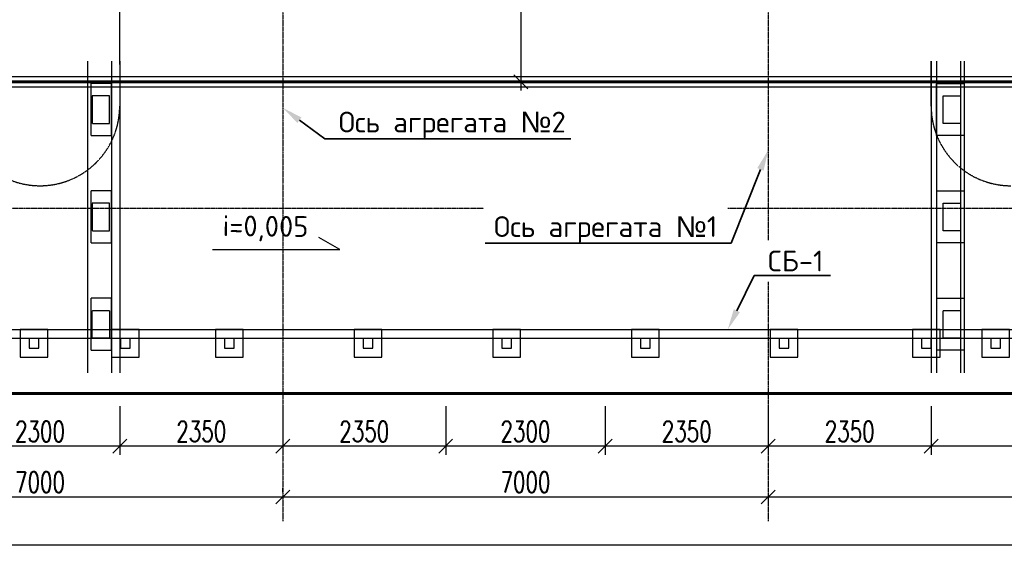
# Model space of a CAD drawing. Header units: millimetres. Extents: x 42975 to 708721, y 118172 to 172014.
# Tile 213 of 256: x 343782 to 357980, y 121030 to 128734. Entities that reach past the tile are written whole.
import ezdxf
from ezdxf import colors
from ezdxf.entities.mleader import LeaderData, LeaderLine
from ezdxf.math import Vec2, Vec3

# ---------------------------------------------------------------- set-up
doc = ezdxf.new("R2010")
doc.units = ezdxf.units.MM
doc.linetypes.add('ГТО-1 Пунктир', pattern=[7, 5, -2])
doc.linetypes.add('осевая', pattern=[50.8, 31.75, -6.35, 6.35, -6.35])
doc.layers.get('Defpoints').update_dxf_attribs({"color": 8})
for name, color, linetype, lineweight in [('ГТО-2_Бетон_025', 7, 'Continuous', 25), ('ГТО-2_Бетон_060', 3, 'Continuous', 60), ('ГТО-2_Выноски_035', 2, 'Continuous', 35), ('ГТО-2_Оси_025', 6, 'осевая', 25), ('ГТО-2_Пунктир_025', 151, 'ГТО-1 Пунктир', 25), ('ГТО-2_Размеры_035', 2, 'Continuous', 35), ('ГТО-2_Текст_035', 2, 'Continuous', 35)]:
    doc.layers.add(name, color=color, linetype=linetype, lineweight=lineweight)
doc.layers.add('ОЗИМ_Размеры', color=7, linetype='Continuous')
doc.styles.add('MOSOBL (isocpeur)', font='isocpeur.ttf')
doc.styles.add('RomanS', font='romans.shx', dxfattribs={"width": 0.7})
doc.dimstyles.new('M100', dxfattribs={"dimscale": 100, "dimtxt": 3, "dimasz": 2, "dimexe": 1.25, "dimexo": 0.625, "dimtad": 3, "dimtoh": 1, "dimdec": 0, "dimtxsty": 'RomanS', "dimblk": 'OBLIQUE', "dimcen": 3, "dimclrt": 2, "dimaunit": 1, "dimadec": 4, "dimazin": 0, "dimtfac": 1, "dimtdec": 0, "dimtmove": 0, "dimatfit": 3, "dimfxl": 1, "dimtfill": 1, "dimarcsym": 0})
doc.dimstyles.new('М100 (мм)', dxfattribs={"dimscale": 100, "dimtxt": 2.5, "dimasz": 2, "dimexe": 1.25, "dimexo": 0.825, "dimgap": 0.825, "dimtad": 1, "dimdec": 0, "dimzin": 1, "dimtxsty": 'MOSOBL (isocpeur)', "dimblk": 'OBLIQUE', "dimcen": 0, "dimdle": 1.25, "dimclrd": 7, "dimclre": 7, "dimclrt": 256, "dimaunit": 1, "dimadec": 1, "dimazin": 0, "dimtfac": 1, "dimtdec": 0, "dimtofl": 0, "dimtmove": 1, "dimatfit": 3, "dimldrblk": 'DOTSMALL', "dimfxl": 1.25, "dimtfill": 1, "dimtolj": 1, "dimarcsym": 1})

# ---------------------------------------------------------------- blocks, each defined once
blk = doc.blocks.new('_Oblique')
at = {"color": 0, "linetype": 'ByBlock', "lineweight": -2}
blk.add_line((-0.5, -0.5), (0.5, 0.5), dxfattribs=at)
blk = doc.blocks.new('*D31')
at = {"layer": 'Defpoints', "color": 0, "transparency": 16777216}
for p in [(356925, 123219), (360355, 123219), (356925, 122578)]:
    blk.add_point(p, dxfattribs=at)
at = {"layer": 'ОЗИМ_Размеры', "color": 0, "lineweight": -2, "transparency": 16777216}
for p, q in [((356925, 123157), (356925, 122453)), ((360355, 123157), (360355, 122453)), ((360355, 122578), (356925, 122578))]:
    blk.add_line(p, q, dxfattribs=at)
at = {"layer": 'ОЗИМ_Размеры', "color": 0, "lineweight": -2, "transparency": 16777216, "xscale": 200, "yscale": 200, "zscale": 200, "rotation": 180}
blk.add_blockref('_Oblique', (356925, 122578), dxfattribs=at)
at = {"layer": 'ОЗИМ_Размеры', "color": 0, "lineweight": -2, "transparency": 16777216, "xscale": 200, "yscale": 200, "zscale": 200}
blk.add_blockref('_Oblique', (360355, 122578), dxfattribs=at)
at = {"layer": 'ОЗИМ_Размеры', "color": 2, "transparency": 16777216, "insert": (358640, 122790), "char_height": 300, "attachment_point": 5, "style": 'RomanS', "bg_fill": 3, "box_fill_scale": 1.1, "bg_fill_color": 256, "bg_fill_true_color": 13158600, "bg_fill_transparency": 0}
blk.add_mtext('3430', dxfattribs=at)
blk = doc.blocks.new('*D32')
at = {"layer": 'Defpoints', "color": 0, "transparency": 16777216}
for p in [(354575, 123219), (356925, 123219), (354575, 122578)]:
    blk.add_point(p, dxfattribs=at)
at = {"layer": 'ОЗИМ_Размеры', "color": 0, "lineweight": -2, "transparency": 16777216}
for p, q in [((354575, 123157), (354575, 122453)), ((356925, 123157), (356925, 122453)), ((356925, 122578), (354575, 122578))]:
    blk.add_line(p, q, dxfattribs=at)
at = {"layer": 'ОЗИМ_Размеры', "color": 0, "lineweight": -2, "transparency": 16777216, "xscale": 200, "yscale": 200, "zscale": 200, "rotation": 180}
blk.add_blockref('_Oblique', (354575, 122578), dxfattribs=at)
at = {"layer": 'ОЗИМ_Размеры', "color": 0, "lineweight": -2, "transparency": 16777216, "xscale": 200, "yscale": 200, "zscale": 200}
blk.add_blockref('_Oblique', (356925, 122578), dxfattribs=at)
at = {"layer": 'ОЗИМ_Размеры', "color": 2, "transparency": 16777216, "insert": (355750, 122790), "char_height": 300, "attachment_point": 5, "style": 'RomanS', "bg_fill": 3, "box_fill_scale": 1.1, "bg_fill_color": 256, "bg_fill_true_color": 13158600, "bg_fill_transparency": 0}
blk.add_mtext('2350', dxfattribs=at)
blk = doc.blocks.new('*D33')
at = {"layer": 'Defpoints', "color": 0, "transparency": 16777216}
for p in [(352225, 123219), (354575, 123219), (352225, 122578)]:
    blk.add_point(p, dxfattribs=at)
at = {"layer": 'ОЗИМ_Размеры', "color": 0, "lineweight": -2, "transparency": 16777216}
for p, q in [((352225, 123157), (352225, 122453)), ((354575, 123157), (354575, 122453)), ((354575, 122578), (352225, 122578))]:
    blk.add_line(p, q, dxfattribs=at)
at = {"layer": 'ОЗИМ_Размеры', "color": 0, "lineweight": -2, "transparency": 16777216, "xscale": 200, "yscale": 200, "zscale": 200, "rotation": 180}
blk.add_blockref('_Oblique', (352225, 122578), dxfattribs=at)
at = {"layer": 'ОЗИМ_Размеры', "color": 0, "lineweight": -2, "transparency": 16777216, "xscale": 200, "yscale": 200, "zscale": 200}
blk.add_blockref('_Oblique', (354575, 122578), dxfattribs=at)
at = {"layer": 'ОЗИМ_Размеры', "color": 2, "transparency": 16777216, "insert": (353400, 122790), "char_height": 300, "attachment_point": 5, "style": 'RomanS', "bg_fill": 3, "box_fill_scale": 1.1, "bg_fill_color": 256, "bg_fill_true_color": 13158600, "bg_fill_transparency": 0}
blk.add_mtext('2350', dxfattribs=at)
blk = doc.blocks.new('*D34')
at = {"layer": 'Defpoints', "color": 0, "transparency": 16777216}
for p in [(349925, 123219), (352225, 123219), (349925, 122578)]:
    blk.add_point(p, dxfattribs=at)
at = {"layer": 'ОЗИМ_Размеры', "color": 0, "lineweight": -2, "transparency": 16777216}
for p, q in [((349925, 123157), (349925, 122453)), ((352225, 123157), (352225, 122453)), ((352225, 122578), (349925, 122578))]:
    blk.add_line(p, q, dxfattribs=at)
at = {"layer": 'ОЗИМ_Размеры', "color": 0, "lineweight": -2, "transparency": 16777216, "xscale": 200, "yscale": 200, "zscale": 200, "rotation": 180}
blk.add_blockref('_Oblique', (349925, 122578), dxfattribs=at)
at = {"layer": 'ОЗИМ_Размеры', "color": 0, "lineweight": -2, "transparency": 16777216, "xscale": 200, "yscale": 200, "zscale": 200}
blk.add_blockref('_Oblique', (352225, 122578), dxfattribs=at)
at = {"layer": 'ОЗИМ_Размеры', "color": 2, "transparency": 16777216, "insert": (351075, 122790), "char_height": 300, "attachment_point": 5, "style": 'RomanS', "bg_fill": 3, "box_fill_scale": 1.1, "bg_fill_color": 256, "bg_fill_true_color": 13158600, "bg_fill_transparency": 0}
blk.add_mtext('2300', dxfattribs=at)
blk = doc.blocks.new('*D35')
at = {"layer": 'Defpoints', "color": 0, "transparency": 16777216}
for p in [(347575, 123219), (349925, 123219), (347575, 122578)]:
    blk.add_point(p, dxfattribs=at)
at = {"layer": 'ОЗИМ_Размеры', "color": 0, "lineweight": -2, "transparency": 16777216}
for p, q in [((347575, 123157), (347575, 122453)), ((349925, 123157), (349925, 122453)), ((349925, 122578), (347575, 122578))]:
    blk.add_line(p, q, dxfattribs=at)
at = {"layer": 'ОЗИМ_Размеры', "color": 0, "lineweight": -2, "transparency": 16777216, "xscale": 200, "yscale": 200, "zscale": 200, "rotation": 180}
blk.add_blockref('_Oblique', (347575, 122578), dxfattribs=at)
at = {"layer": 'ОЗИМ_Размеры', "color": 0, "lineweight": -2, "transparency": 16777216, "xscale": 200, "yscale": 200, "zscale": 200}
blk.add_blockref('_Oblique', (349925, 122578), dxfattribs=at)
at = {"layer": 'ОЗИМ_Размеры', "color": 2, "transparency": 16777216, "insert": (348750, 122790), "char_height": 300, "attachment_point": 5, "style": 'RomanS', "bg_fill": 3, "box_fill_scale": 1.1, "bg_fill_color": 256, "bg_fill_true_color": 13158600, "bg_fill_transparency": 0}
blk.add_mtext('2350', dxfattribs=at)
blk = doc.blocks.new('*D36')
at = {"layer": 'Defpoints', "color": 0, "transparency": 16777216}
for p in [(345225, 123219), (347575, 123219), (345225, 122578)]:
    blk.add_point(p, dxfattribs=at)
at = {"layer": 'ОЗИМ_Размеры', "color": 0, "lineweight": -2, "transparency": 16777216}
for p, q in [((345225, 123157), (345225, 122453)), ((347575, 123157), (347575, 122453)), ((347575, 122578), (345225, 122578))]:
    blk.add_line(p, q, dxfattribs=at)
at = {"layer": 'ОЗИМ_Размеры', "color": 0, "lineweight": -2, "transparency": 16777216, "xscale": 200, "yscale": 200, "zscale": 200, "rotation": 180}
blk.add_blockref('_Oblique', (345225, 122578), dxfattribs=at)
at = {"layer": 'ОЗИМ_Размеры', "color": 0, "lineweight": -2, "transparency": 16777216, "xscale": 200, "yscale": 200, "zscale": 200}
blk.add_blockref('_Oblique', (347575, 122578), dxfattribs=at)
at = {"layer": 'ОЗИМ_Размеры', "color": 2, "transparency": 16777216, "insert": (346400, 122790), "char_height": 300, "attachment_point": 5, "style": 'RomanS', "bg_fill": 3, "box_fill_scale": 1.1, "bg_fill_color": 256, "bg_fill_true_color": 13158600, "bg_fill_transparency": 0}
blk.add_mtext('2350', dxfattribs=at)
blk = doc.blocks.new('*D37')
at = {"layer": 'Defpoints', "color": 0, "transparency": 16777216}
for p in [(342925, 123219), (345225, 123219), (342925, 122578)]:
    blk.add_point(p, dxfattribs=at)
at = {"layer": 'ОЗИМ_Размеры', "color": 0, "lineweight": -2, "transparency": 16777216}
for p, q in [((342925, 123157), (342925, 122453)), ((345225, 123157), (345225, 122453)), ((345225, 122578), (342925, 122578))]:
    blk.add_line(p, q, dxfattribs=at)
at = {"layer": 'ОЗИМ_Размеры', "color": 0, "lineweight": -2, "transparency": 16777216, "xscale": 200, "yscale": 200, "zscale": 200, "rotation": 180}
blk.add_blockref('_Oblique', (342925, 122578), dxfattribs=at)
at = {"layer": 'ОЗИМ_Размеры', "color": 0, "lineweight": -2, "transparency": 16777216, "xscale": 200, "yscale": 200, "zscale": 200}
blk.add_blockref('_Oblique', (345225, 122578), dxfattribs=at)
at = {"layer": 'ОЗИМ_Размеры', "color": 2, "transparency": 16777216, "insert": (344075, 122790), "char_height": 300, "attachment_point": 5, "style": 'RomanS', "bg_fill": 3, "box_fill_scale": 1.1, "bg_fill_color": 256, "bg_fill_true_color": 13158600, "bg_fill_transparency": 0}
blk.add_mtext('2300', dxfattribs=at)
blk = doc.blocks.new('*D64')
at = {"layer": 'Defpoints', "color": 0, "transparency": 16777216}
for p in [(340575, 122094), (347575, 121844), (347575, 121844)]:
    blk.add_point(p, dxfattribs=at)
at = {"layer": 'ОЗИМ_Размеры', "color": 0, "lineweight": -2, "transparency": 16777216}
for p, q in [((340575, 122032), (340575, 121719)), ((347575, 121907), (347575, 121969)), ((340575, 121844), (347575, 121844))]:
    blk.add_line(p, q, dxfattribs=at)
at = {"layer": 'ОЗИМ_Размеры', "color": 0, "lineweight": -2, "transparency": 16777216, "xscale": 200, "yscale": 200, "zscale": 200, "rotation": 180}
blk.add_blockref('_Oblique', (340575, 121844), dxfattribs=at)
at = {"layer": 'ОЗИМ_Размеры', "color": 0, "lineweight": -2, "transparency": 16777216, "xscale": 200, "yscale": 200, "zscale": 200}
blk.add_blockref('_Oblique', (347575, 121844), dxfattribs=at)
at = {"layer": 'ОЗИМ_Размеры', "color": 2, "transparency": 16777216, "insert": (344075, 122057), "char_height": 300, "attachment_point": 5, "style": 'RomanS', "bg_fill": 3, "box_fill_scale": 1.1, "bg_fill_color": 256, "bg_fill_true_color": 13158600, "bg_fill_transparency": 0}
blk.add_mtext('7000', dxfattribs=at)
blk = doc.blocks.new('*D65')
at = {"layer": 'Defpoints', "color": 0, "transparency": 16777216}
for p in [(347575, 121844), (354575, 121948), (354575, 121844)]:
    blk.add_point(p, dxfattribs=at)
at = {"layer": 'ОЗИМ_Размеры', "color": 0, "lineweight": -2, "transparency": 16777216}
for p, q in [((347575, 121907), (347575, 121969)), ((347575, 121844), (354575, 121844)), ((354575, 121885), (354575, 121719))]:
    blk.add_line(p, q, dxfattribs=at)
at = {"layer": 'ОЗИМ_Размеры', "color": 0, "lineweight": -2, "transparency": 16777216, "xscale": 200, "yscale": 200, "zscale": 200, "rotation": 180}
blk.add_blockref('_Oblique', (347575, 121844), dxfattribs=at)
at = {"layer": 'ОЗИМ_Размеры', "color": 0, "lineweight": -2, "transparency": 16777216, "xscale": 200, "yscale": 200, "zscale": 200}
blk.add_blockref('_Oblique', (354575, 121844), dxfattribs=at)
at = {"layer": 'ОЗИМ_Размеры', "color": 2, "transparency": 16777216, "insert": (351075, 122057), "char_height": 300, "attachment_point": 5, "style": 'RomanS', "bg_fill": 3, "box_fill_scale": 1.1, "bg_fill_color": 256, "bg_fill_true_color": 13158600, "bg_fill_transparency": 0}
blk.add_mtext('7000', dxfattribs=at)
blk = doc.blocks.new('*D50')
at = {"layer": 'Defpoints', "color": 0, "transparency": 16777216}
for p in [(370325, 134437), (354575, 121948), (370325, 121844)]:
    blk.add_point(p, dxfattribs=at)
at = {"layer": 'ОЗИМ_Размеры', "color": 0, "lineweight": -2, "transparency": 16777216}
for p, q in [((370325, 134375), (370325, 121719)), ((354575, 121885), (354575, 121719)), ((354575, 121844), (370325, 121844))]:
    blk.add_line(p, q, dxfattribs=at)
at = {"layer": 'ОЗИМ_Размеры', "color": 0, "lineweight": -2, "transparency": 16777216, "xscale": 200, "yscale": 200, "zscale": 200, "rotation": 180}
blk.add_blockref('_Oblique', (354575, 121844), dxfattribs=at)
at = {"layer": 'ОЗИМ_Размеры', "color": 0, "lineweight": -2, "transparency": 16777216, "xscale": 200, "yscale": 200, "zscale": 200}
blk.add_blockref('_Oblique', (370325, 121844), dxfattribs=at)
at = {"layer": 'ОЗИМ_Размеры', "color": 2, "transparency": 16777216, "insert": (362450, 122057), "char_height": 300, "attachment_point": 5, "style": 'RomanS', "bg_fill": 3, "box_fill_scale": 1.1, "bg_fill_color": 256, "bg_fill_true_color": 13158600, "bg_fill_transparency": 0}
blk.add_mtext('15750', dxfattribs=at)
blk = doc.blocks.new('*D51')
at = {"layer": 'Defpoints', "color": 0, "transparency": 16777216}
for p in [(370325, 134437), (307025, 128737), (370325, 121155)]:
    blk.add_point(p, dxfattribs=at)
at = {"layer": 'ОЗИМ_Размеры', "color": 0, "lineweight": -2, "transparency": 16777216}
for p, q in [((370325, 134375), (370325, 121030)), ((307025, 128675), (307025, 121030)), ((307025, 121155), (370325, 121155))]:
    blk.add_line(p, q, dxfattribs=at)
at = {"layer": 'ОЗИМ_Размеры', "color": 0, "lineweight": -2, "transparency": 16777216, "xscale": 200, "yscale": 200, "zscale": 200, "rotation": 180}
blk.add_blockref('_Oblique', (307025, 121155), dxfattribs=at)
at = {"layer": 'ОЗИМ_Размеры', "color": 0, "lineweight": -2, "transparency": 16777216, "xscale": 200, "yscale": 200, "zscale": 200}
blk.add_blockref('_Oblique', (370325, 121155), dxfattribs=at)
at = {"layer": 'ОЗИМ_Размеры', "color": 2, "transparency": 16777216, "insert": (338675, 121368), "char_height": 300, "attachment_point": 5, "style": 'RomanS', "bg_fill": 3, "box_fill_scale": 1.1, "bg_fill_color": 256, "bg_fill_true_color": 13158600, "bg_fill_transparency": 0}
blk.add_mtext('63300', dxfattribs=at)
blk = doc.blocks.new('*D72')
at = {"layer": 'Defpoints', "color": 0, "transparency": 16777216}
for p in [(349925, 130537), (350730, 127837), (351007, 127837)]:
    blk.add_point(p, dxfattribs=at)
at = {"layer": 'ГТО-2_Размеры_035', "color": 7, "lineweight": -2, "transparency": 16777216}
for p, q in [((351007, 130662), (351007, 127712)), ((350007, 130537), (351132, 130537)), ((350813, 127837), (351132, 127837))]:
    blk.add_line(p, q, dxfattribs=at)
at = {"layer": 'ГТО-2_Размеры_035', "color": 7, "lineweight": -2, "transparency": 16777216, "xscale": 200, "yscale": 200, "zscale": 200}
for p, rotation in [((351007, 130537), 90), ((351007, 127837), 270)]:
    blk.add_blockref('_Oblique', p, dxfattribs=dict(at, rotation=rotation))
at = {"layer": 'ГТО-2_Размеры_035', "transparency": 16777216, "insert": (350800, 129187), "char_height": 250, "attachment_point": 5, "rotation": 90, "style": 'MOSOBL (isocpeur)', "bg_fill": 3, "box_fill_scale": 1.1, "bg_fill_color": 256, "bg_fill_true_color": 13158600, "bg_fill_transparency": 0}
blk.add_mtext('\\A1;2700', dxfattribs=at)
blk = doc.blocks.new('_DotSmall')
at = {"color": 0, "linetype": 'ByBlock', "const_width": 0.5}
blk.add_lwpolyline([(-0.0625, 0, 1), (0.0625, 0, 1)], format="xyb", close=True, dxfattribs=at)

msp = doc.modelspace()

# ---------------------------------------------------------------- linework, layer by layer
at = {"layer": 'ГТО-2_Бетон_025'}
for p, q in [((348397.5, 125415.5), (348094.4, 125590.5)), ((346562.2, 125415.5), (348397.5, 125415.5))]:
    msp.add_line(p, q, dxfattribs=at)
for points in [[(365534.6, 127762.2), (308614.6, 127762.2), (308614.6, 127912.2), (365534.6, 127912.2)], [(365534.6, 124132.2), (308614.6, 124132.2), (308614.6, 124262.2), (365534.6, 124262.2)], [(343789.6, 123862.2), (344189.6, 123862.2), (344189.6, 124262.2), (343789.6, 124262.2)], [(345104.6, 123862.2), (345504.6, 123862.2), (345504.6, 124262.2), (345104.6, 124262.2)], [(346604.6, 123862.2), (347004.6, 123862.2), (347004.6, 124262.2), (346604.6, 124262.2)], [(348604.6, 123862.2), (349004.6, 123862.2), (349004.6, 124262.2), (348604.6, 124262.2)], [(350604.6, 123862.2), (351004.6, 123862.2), (351004.6, 124262.2), (350604.6, 124262.2)], [(352604.6, 123862.2), (353004.6, 123862.2), (353004.6, 124262.2), (352604.6, 124262.2)], [(354604.6, 123862.2), (355004.6, 123862.2), (355004.6, 124262.2), (354604.6, 124262.2)], [(356654.6, 123862.2), (357054.6, 123862.2), (357054.6, 124262.2), (356654.6, 124262.2)], [(357654.6, 123862.2), (358054.6, 123862.2), (358054.6, 124262.2), (357654.6, 124262.2)], [(343919.6, 123992.2), (344059.6, 123992.2), (344059.6, 124132.2), (343919.6, 124132.2)], [(345234.6, 123992.2), (345374.6, 123992.2), (345374.6, 124132.2), (345234.6, 124132.2)], [(346734.6, 123992.2), (346874.6, 123992.2), (346874.6, 124132.2), (346734.6, 124132.2)], [(348734.6, 123992.2), (348874.6, 123992.2), (348874.6, 124132.2), (348734.6, 124132.2)], [(350734.6, 123992.2), (350874.6, 123992.2), (350874.6, 124132.2), (350734.6, 124132.2)], [(352734.6, 123992.2), (352874.6, 123992.2), (352874.6, 124132.2), (352734.6, 124132.2)], [(354734.6, 123992.2), (354874.6, 123992.2), (354874.6, 124132.2), (354734.6, 124132.2)], [(356784.6, 123992.2), (356924.6, 123992.2), (356924.6, 124132.2), (356784.6, 124132.2)], [(357784.6, 123992.2), (357924.6, 123992.2), (357924.6, 124132.2), (357784.6, 124132.2)]]:
    msp.add_lwpolyline(points, close=True, dxfattribs=at)
at = {"layer": 'ГТО-2_Бетон_060'}
for p, q in [((313794.6, 127837.2), (360354.6, 127837.2)), ((345224.6, 123337.2), (342924.6, 123337.2)), ((347574.6, 123337.2), (345224.6, 123337.2)), ((349924.6, 123337.2), (347574.6, 123337.2)), ((352224.6, 123337.2), (349924.6, 123337.2)), ((354574.6, 123337.2), (352224.6, 123337.2)), ((356924.6, 123337.2), (354574.6, 123337.2)), ((360354.6, 123337.2), (356924.6, 123337.2))]:
    msp.add_line(p, q, dxfattribs=at)
at = {"layer": 'ГТО-2_Оси_025', "ltscale": 0.5}
for p, q in [((347574.6, 150957.3), (347574.6, 121492.6)), ((354574.6, 150957.3), (354574.6, 121492.6)), ((307798.4, 126012.2), (372118.7, 126012.2))]:
    msp.add_line(p, q, dxfattribs=at)
at = {"layer": 'ГТО-2_Пунктир_025'}
for p, q in [((345224.6, 128087.2), (345224.6, 130537.2)), ((344757.7, 128137.2), (344757.7, 123637.2)), ((345107.7, 128137.2), (345107.7, 123637.2)), ((345224.6, 128137.2), (345224.6, 123637.2)), ((356924.6, 127487.2), (356924.6, 128137.2)), ((356924.6, 128137.2), (356924.6, 123637.2)), ((356999.6, 128137.2), (356999.6, 123637.2)), ((357349.6, 128137.2), (357349.6, 123637.2)), ((357399.6, 128137.2), (357399.6, 123637.2))]:
    msp.add_line(p, q, dxfattribs=at)
at = {"layer": 'ГТО-2_Пунктир_025', "ltscale": 0.5, "elevation": 0}
for points in [[(345107.7, 127812.2), (344807.7, 127812.2), (344807.7, 127062.2), (345107.7, 127062.2), (345107.7, 127812.2), (345107.7, 127812.2)], [(345107.7, 126262.2), (344807.7, 126262.2), (344807.7, 125512.2), (345107.7, 125512.2), (345107.7, 126262.2), (345107.7, 126262.2)], [(345107.7, 124712.2), (344807.7, 124712.2), (344807.7, 123962.2), (345107.7, 123962.2), (345107.7, 124712.2), (345107.7, 124712.2)]]:
    msp.add_lwpolyline(points, dxfattribs=at)
at = {"layer": 'ГТО-2_Пунктир_025', "ltscale": 0.5}
for points in [[(356999.6, 127812.2), (357399.6, 127812.2), (357399.6, 127062.2), (356999.6, 127062.2), (356999.6, 127812.2), (356999.6, 127812.2)], [(357007.2, 126262.2), (357399.6, 126262.2), (357399.6, 125512.2), (357007.2, 125512.2), (357007.2, 126262.2), (357007.2, 126262.2)], [(357007.2, 124712.2), (357399.6, 124712.2), (357399.6, 123962.2), (357007.2, 123962.2), (357007.2, 124712.2)]]:
    msp.add_lwpolyline(points, dxfattribs=at)
at = {"layer": 'ГТО-2_Пунктир_025', "ltscale": 0.3, "elevation": 0}
for points in [[(345077.6, 127637.2), (344827.6, 127637.2), (344827.6, 127237.2), (345077.6, 127237.2), (345077.6, 127637.2)], [(345077.6, 126087.2), (344827.6, 126087.2), (344827.6, 125687.2), (345077.6, 125687.2), (345077.6, 126087.2)], [(344827.6, 124537.2), (345077.6, 124537.2), (345077.6, 124137.2), (344827.6, 124137.2), (344827.6, 124537.2)]]:
    msp.add_lwpolyline(points, dxfattribs=at)
at = {"layer": 'ГТО-2_Пунктир_025', "ltscale": 0.3}
for points in [[(357099.6, 127637.2), (357349.6, 127637.2), (357349.6, 127237.2), (357099.6, 127237.2), (357099.6, 127637.2)], [(357099.6, 126087.2), (357349.6, 126087.2), (357349.6, 125687.2), (357099.6, 125687.2), (357099.6, 126087.2)], [(357099.6, 124537.2), (357349.6, 124537.2), (357349.6, 124137.2), (357099.6, 124137.2), (357099.6, 124537.2)]]:
    msp.add_lwpolyline(points, dxfattribs=at)
at = {"layer": 'ГТО-2_Пунктир_025'}
for centre, end in [((344074.6, 127487.2), 0), ((358074.6, 127487.2), 270)]:
    msp.add_arc(centre, 1150, 180, end, dxfattribs=at)

# ---------------------------------------------------------------- texts
at = {"layer": 'ГТО-2_Текст_035', "style": 'MOSOBL (isocpeur)'}
msp.add_text('i=0,005', height=300, rotation=359.40312, dxfattribs=at).set_placement((346706.5, 125610))

# ---------------------------------------------------------------- dimensions: what is measured, and where the dimension line sits
at = {"layer": 'ОЗИМ_Размеры'}
dim = msp.add_linear_dim(base=(356924.6, 122577.8), p1=(360354.6, 123219), p2=(356924.6, 123219), dimstyle='M100', dxfattribs=at)
dim.commit()
dim.dimension.update_dxf_attribs({"geometry": '*D31', "text_midpoint": (358639.6, 122790.3)})

# ---------------------------------------------------------------- next in the draw order: dimensions: what is measured, and where the dimension line sits
for base, p1, p2, picture, middle in [((354574.6, 122577.8), (356924.6, 123219), (354574.6, 123219), '*D32', (355749.6, 122790.3)), ((347574.6, 121844.2), (340574.6, 122094), (347574.6, 121844.2), '*D64', (344074.6, 122056.7))]:
    dim = msp.add_linear_dim(base=base, p1=p1, p2=p2, dimstyle='M100', dxfattribs=at)
    dim.commit()
    dim.dimension.update_dxf_attribs({"geometry": picture, "text_midpoint": middle})

# ---------------------------------------------------------------- next in the draw order: leaders
at = {"layer": 'ГТО-2_Выноски_035'}
ml = msp.add_multileader_mtext('Standard', dxfattribs=at)
ml.set_content('Ось агрегата {\\fArial|b0|i0|c204|p34;№}2', color=256, style='MOSOBL (isocpeur)')
ml.set_leader_properties(color=7, lineweight=-1)
ml.build(insert=Vec2(0, 0))
ml.multileader.update_dxf_attribs({"has_dogleg": 0, "text_left_attachment_type": 6, "text_right_attachment_type": 6, "dogleg_length": 0, "arrow_head_size": 300, "scale": 100})
ctx = ml.context
ctx.base_point, ctx.scale, ctx.char_height, ctx.arrow_head_size, ctx.landing_gap_size, ctx.plane_origin = Vec3(348182, 127016.2), 100, 300, 300, 200, Vec3(340993.5, 125859.3)
ctx.left_attachment, ctx.right_attachment = 6, 6
notes = []
notes.append((ctx, [(0, (1, 1, 0), (348182, 127016.2), (1, 0), 0, [(0, [(347574.6, 127461.2)], 0, [])])]))
ctx.mtext.insert, ctx.mtext.flow_direction = Vec3(348382, 127406.2), 5
ctx.mtext.has_bg_fill, ctx.mtext.bg_color, ctx.mtext.bg_scale_factor, ctx.mtext.bg_transparency, ctx.mtext.use_window_bg_color = 1, -1073741824, 1.5, 0, 1
ml = msp.add_multileader_mtext('Standard', dxfattribs=at)
ml.set_content('СБ-1', color=256, style='MOSOBL (isocpeur)')
ml.set_leader_properties(color=7, lineweight=-1)
ml.build(insert=Vec2(0, 0))
ml.multileader.update_dxf_attribs({"has_dogleg": 0, "text_left_attachment_type": 6, "text_right_attachment_type": 6, "dogleg_length": 0, "arrow_head_size": 300, "scale": 100})
ctx = ml.context
ctx.base_point, ctx.scale, ctx.char_height, ctx.arrow_head_size, ctx.landing_gap_size, ctx.plane_origin = Vec3(354370.6, 125040.7), 100, 300, 300, 200, Vec3(348998.2, 124809.1)
ctx.left_attachment, ctx.right_attachment = 6, 6
notes.append((ctx, [(0, (1, 1, 0), (354370.6, 125040.7), (1, 0), 0, [(0, [(353991.8, 124262)], 0, [])])]))
ctx.mtext.insert, ctx.mtext.flow_direction = Vec3(354570.6, 125400.7), 5
ctx.mtext.has_bg_fill, ctx.mtext.bg_color, ctx.mtext.bg_scale_factor, ctx.mtext.bg_transparency, ctx.mtext.use_window_bg_color = 1, -1073741824, 1.5, 0, 1
for ctx, leaders in notes:
    for number, flags, end, landing, length, lines in leaders:
        leader = LeaderData()
        leader.index, (leader.has_last_leader_line, leader.has_dogleg_vector, leader.attachment_direction) = number, flags
        leader.last_leader_point, leader.dogleg_vector, leader.dogleg_length = Vec3(end), Vec3(landing), length
        for number, points, colour, breaks in lines:
            line = LeaderLine()
            line.index, line.vertices, line.color, line.breaks = number, Vec3.list(points), colors.encode_raw_color(colour), breaks
            leader.lines.append(line)
        ctx.leaders.append(leader)

# ---------------------------------------------------------------- next in the draw order: dimensions: what is measured, and where the dimension line sits
at = {"layer": 'ОЗИМ_Размеры'}
for base, p1, p2, picture, middle in [((352224.6, 122577.8), (354574.6, 123219), (352224.6, 123219), '*D33', (353399.6, 122790.3)), ((354574.6, 121844.2), (347574.6, 121844.2), (354574.6, 121947.9), '*D65', (351074.6, 122056.7))]:
    dim = msp.add_linear_dim(base=base, p1=p1, p2=p2, dimstyle='M100', dxfattribs=at)
    dim.commit()
    dim.dimension.update_dxf_attribs({"geometry": picture, "text_midpoint": middle})

# ---------------------------------------------------------------- next in the draw order: dimensions: what is measured, and where the dimension line sits
for base, p1, p2, picture, middle in [((370324.6, 121844.2), (354574.6, 121947.9), (370324.6, 134437.2), '*D50', (362449.6, 122056.7)), ((349924.6, 122577.8), (352224.6, 123219), (349924.6, 123219), '*D34', (351074.6, 122790.3))]:
    dim = msp.add_linear_dim(base=base, p1=p1, p2=p2, dimstyle='M100', dxfattribs=at)
    dim.commit()
    dim.dimension.update_dxf_attribs({"geometry": picture, "text_midpoint": middle})

# ---------------------------------------------------------------- next in the draw order: dimensions: what is measured, and where the dimension line sits
dim = msp.add_linear_dim(base=(347574.6, 122577.8), p1=(349924.6, 123219), p2=(347574.6, 123219), dimstyle='M100', dxfattribs=at)
dim.commit()
dim.dimension.update_dxf_attribs({"geometry": '*D35', "text_midpoint": (348749.6, 122790.3)})

# ---------------------------------------------------------------- next in the draw order: dimensions: what is measured, and where the dimension line sits
dim = msp.add_linear_dim(base=(345224.6, 122577.8), p1=(347574.6, 123219), p2=(345224.6, 123219), dimstyle='M100', dxfattribs=at)
dim.commit()
dim.dimension.update_dxf_attribs({"geometry": '*D36', "text_midpoint": (346399.6, 122790.3)})

# ---------------------------------------------------------------- next in the draw order: dimensions: what is measured, and where the dimension line sits
dim = msp.add_linear_dim(base=(342924.6, 122577.8), p1=(345224.6, 123219), p2=(342924.6, 123219), dimstyle='M100', dxfattribs=at)
dim.commit()
dim.dimension.update_dxf_attribs({"geometry": '*D37', "text_midpoint": (344074.6, 122790.3)})

# ---------------------------------------------------------------- next in the draw order: dimensions: what is measured, and where the dimension line sits
dim = msp.add_linear_dim(base=(370324.6, 121155.3), p1=(307024.6, 128737.2), p2=(370324.6, 134437.2), dimstyle='M100', dxfattribs=at)
dim.commit()
dim.dimension.update_dxf_attribs({"geometry": '*D51', "text_midpoint": (338674.6, 121367.8)})

# ---------------------------------------------------------------- next in the draw order: dimensions: what is measured, and where the dimension line sits
at = {"layer": 'ГТО-2_Размеры_035'}
dim = msp.add_linear_dim(base=(351007.4, 127837.2), p1=(349924.6, 130537.2), p2=(350730, 127837.2), angle=90, dimstyle='М100 (мм)', dxfattribs=at)
dim.commit()
dim.dimension.update_dxf_attribs({"geometry": '*D72', "text_midpoint": (350799.9, 129187.2)})

# ---------------------------------------------------------------- next in the draw order: leaders
at = {"layer": 'ГТО-2_Выноски_035'}
ml = msp.add_multileader_mtext('Standard', dxfattribs=at)
ml.set_content('Ось агрегата {\\fArial|b0|i0|c204|p34;№}1', color=256, style='MOSOBL (isocpeur)')
ml.set_leader_properties(color=7, lineweight=-1)
ml.build(insert=Vec2(0, 0))
ml.multileader.update_dxf_attribs({"has_dogleg": 0, "text_left_attachment_type": 6, "text_right_attachment_type": 6, "dogleg_length": 0, "arrow_head_size": 300, "scale": 100})
ctx = ml.context
ctx.base_point, ctx.scale, ctx.char_height, ctx.arrow_head_size, ctx.landing_gap_size, ctx.plane_origin = Vec3(350280.6, 125507.2), 100, 300, 300, 200, Vec3(344827, 123742.5)
ctx.left_attachment, ctx.right_attachment, ctx.text_align_type = 6, 6, 2
notes = []
notes.append((ctx, [(1, (1, 1, 0), (354040.2, 125507.2), (-1, 0), 0, [(0, [(354574.6, 126851.6)], 0, [])])]))
ctx.mtext.insert, ctx.mtext.alignment, ctx.mtext.flow_direction = Vec3(353840.2, 125897.2), 3, 5
ctx.mtext.has_bg_fill, ctx.mtext.bg_color, ctx.mtext.bg_scale_factor, ctx.mtext.bg_transparency, ctx.mtext.use_window_bg_color = 1, -1073741824, 1.5, 0, 1
for ctx, leaders in notes:
    for number, flags, end, landing, length, lines in leaders:
        leader = LeaderData()
        leader.index, (leader.has_last_leader_line, leader.has_dogleg_vector, leader.attachment_direction) = number, flags
        leader.last_leader_point, leader.dogleg_vector, leader.dogleg_length = Vec3(end), Vec3(landing), length
        for number, points, colour, breaks in lines:
            line = LeaderLine()
            line.index, line.vertices, line.color, line.breaks = number, Vec3.list(points), colors.encode_raw_color(colour), breaks
            leader.lines.append(line)
        ctx.leaders.append(leader)

doc.saveas('drawing.dxf')
